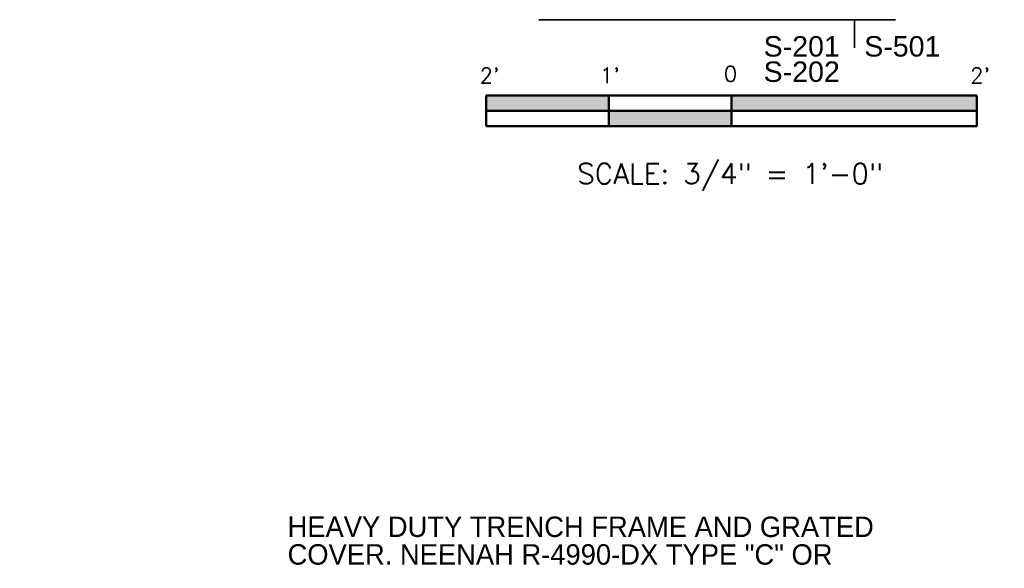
# Model space of a CAD drawing. Extents: x -312 to 328, y -156 to 292.
# Tile 53 of 89: x -30 to 66, y 116 to 170. Entities that reach past the tile are written whole.
import ezdxf
from ezdxf.enums import TextEntityAlignment as Align

# ---------------------------------------------------------------- set-up
doc = ezdxf.new("R2010")
doc.units = 0
doc.header["$MEASUREMENT"] = 0
for name, color, linetype, lineweight in [('C-Anno-Dims', 33, 'Continuous', 13), ('Level 1', 253, 'Continuous', 18), ('S-Anno-Symb', 6, 'Continuous', 50), ('S-Anno-Text-Titl', 6, 'Continuous', 35)]:
    doc.layers.add(name, color=color, linetype=linetype, lineweight=lineweight)
doc.styles.add('NOTES', font='romans.shx')
doc.styles.add('Text', font='txt', dxfattribs={"height": 0.125})

# ---------------------------------------------------------------- blocks, each defined once
blk = doc.blocks.new('S0034B')
for p, q in [((-1.5, -0.1855), (-1.5, 0.002)), ((1.5, 0.002), (-1.5, 0.002)), ((-0.75, -0.1855), (-0.75, 0.002)), ((0, -0.1855), (0, 0)), ((1.5, 0.002), (1.5, -0.1855)), ((1.5, -0.0917), (-1.5, -0.0917)), ((1.5, -0.1855), (-1.5, -0.1855))]:
    blk.add_line(p, q)
at = {"extrusion": (0, 0, -1)}
for points in [[(1.5, 0.002), (1.5, -0.0917), (0.75, 0.002), (0.75, -0.0917)], [(0, 0), (0, -0.0917), (-1.5, 0.002), (-1.5, -0.0917)], [(0.75, -0.0917), (0.75, -0.1855), (0, -0.0917), (0, -0.1855)]]:
    blk.add_solid(points, dxfattribs=at)
at = {"lineweight": 18, "style": 'NOTES'}
for s, height, p in [('0', 0.0938, (-0.0067, 0.1335)), ("2'", 0.09375, (-1.4796, 0.1246)), ("1'", 0.09375, (-0.7444, 0.1246)), ("2'", 0.09375, (1.5204, 0.1246))]:
    blk.add_text(s, height=height, dxfattribs=at).set_placement(p, align=Align.MIDDLE_CENTER)
at = {"lineweight": 25, "style": 'NOTES'}
blk.add_text('SCALE: 3/4" = 1\'-0"', height=0.125, dxfattribs=at).set_placement((-0.0089, -0.4767), align=Align.MIDDLE_CENTER)

msp = doc.modelspace()

# ---------------------------------------------------------------- linework, layer by layer
at = {"layer": 'Level 1', "color": 214, "linetype": 'Continuous', "lineweight": 25}
msp.add_3dface([(-311.9741, -156.26001), (328.0259, -156.26001), (328.0259, 291.73999), (-311.9741, 291.73999)], dxfattribs=at)
msp.add_3dface([(-311.9741, -156.26001), (328.0259, -156.26001), (328.0259, 291.73999), (-311.9741, 291.73999)], dxfattribs=at)
msp.add_3dface([(-311.9741, -156.26001), (328.0259, -156.26001), (328.0259, 291.73999), (-311.9741, 291.73999)], dxfattribs=at)
at = {"layer": 'S-Anno-Text-Titl'}
for p, q in [((20.55723, 169.81721), (55.45315, 169.81721)), ((51.44915, 169.81721), (51.44915, 167.06521))]:
    msp.add_line(p, q, dxfattribs=at)

# ---------------------------------------------------------------- block references
at = {"layer": 'S-Anno-Symb', "xscale": 16, "yscale": 16, "zscale": 16}
msp.add_blockref('S0034B', (39.4149, 162.38135), dxfattribs=at)

# ---------------------------------------------------------------- texts
at = {"layer": 'C-Anno-Dims', "char_height": 2, "attachment_point": 1, "rotation": 359.9903974, "line_spacing_factor": 0.617384, "style": 'Text'}
for s, insert in [('HEAVY DUTY TRENCH FRAME AND GRATED', (-4.02624, 121.23443, -0.00051)), ('COVER. NEENAH R-4990-DX TYPE "C" OR', (-4.02669, 118.52588, -0.00051))]:
    msp.add_mtext(s, dxfattribs=dict(at, insert=insert))
at = {"layer": 'S-Anno-Text-Titl', "char_height": 2, "attachment_point": 1, "style": 'NOTES'}
for s, insert, line_spacing_factor in [('\\fArial|b0|i0|c0|p39;S-201^JS-202', (42.5508, 168.21321), 0.743439), ('\\fArial|b0|i0|c0|p39;S-501', (52.39515, 168.21321), 0.740469)]:
    msp.add_mtext(s, dxfattribs=dict(at, insert=insert, line_spacing_factor=line_spacing_factor))

doc.saveas('drawing.dxf')
